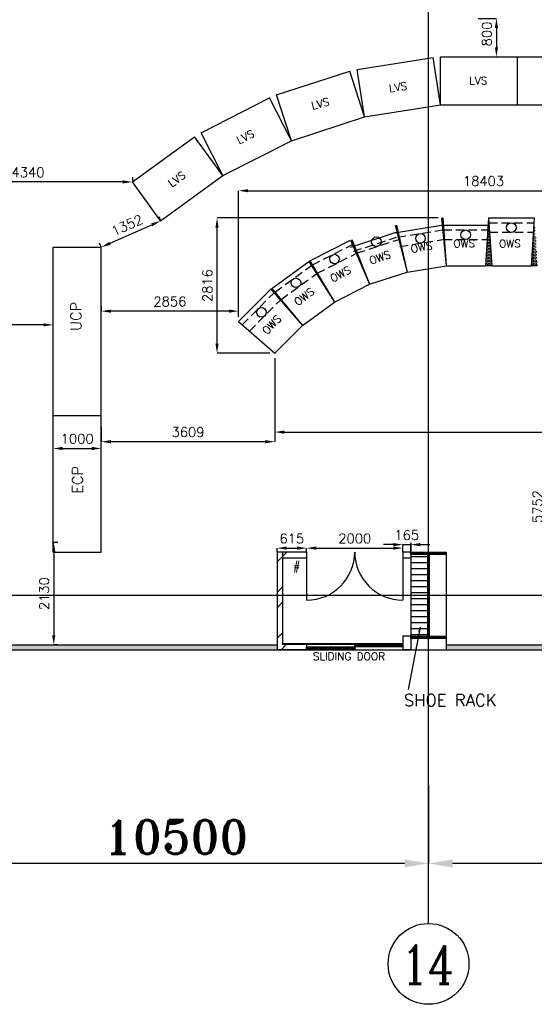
# Model space of a CAD drawing. Extents: x 361682 to 759535, y 756798 to 1113679.
# Tile 38 of 80: x 569423 to 580127, y 930054 to 950531. Entities that reach past the tile are written whole.
import ezdxf

# ---------------------------------------------------------------- set-up
doc = ezdxf.new("R2010")
doc.units = 0
doc.header["$LTSCALE"] = 700
doc.header["$MEASUREMENT"] = 0
doc.header["$PDMODE"] = 2
doc.header["$PDSIZE"] = -1
doc.linetypes.add('CENTER', pattern=[2, 1.25, -0.25, 0.25, -0.25])
doc.linetypes.add('HIDDEN', pattern=[0.375, 0.25, -0.125])
doc.layers.get('0').update_dxf_attribs({"linetype": 'CONTINUOUS'})
doc.layers.get('DEFPOINTS').update_dxf_attribs({"linetype": 'CONTINUOUS'})
for name, color, linetype in [('CEN', 2, 'CENTER'), ('COL', 1, 'CONTINUOUS'), ('DIM', 4, 'CONTINUOUS'), ('GRID', 9, 'CONTINUOUS'), ('LAYOUT', 4, 'CONTINUOUS'), ('OWS', 7, 'CONTINUOUS'), ('ROOM', 7, 'CONTINUOUS'), ('TEMP', 4, 'CONTINUOUS'), ('TEXT', 4, 'CONTINUOUS'), ('WALL', 7, 'CONTINUOUS'), ('WALLHATCH', 254, 'CONTINUOUS')]:
    doc.layers.add(name, color=color, linetype=linetype)
doc.styles.add('ROMANC', font='romanc')
doc.styles.add('ROMANS', font='romans.shx')
doc.styles.add('ROMANT', font='ROMANT')
doc.dimstyles.new('K2', dxfattribs={"dimtxt": 700, "dimasz": 500, "dimexe": 500, "dimexo": 200, "dimgap": 200, "dimtad": 1, "dimdec": 0, "dimzin": 0, "dimdsep": 46, "dimtxsty": 'ROMANT', "dimcen": 0.09, "dimclrd": 256, "dimclre": 9, "dimclrt": 256, "dimadec": 0, "dimazin": 0, "dimtfac": 1, "dimtdec": 0, "dimtofl": 0, "dimtmove": 1, "dimatfit": 3, "dimfxl": 0.18, "dimtolj": 1, "dimtzin": 0, "dimarcsym": 0})
doc.dimstyles.new('STANDARD$0', dxfattribs={"dimtxt": 200, "dimasz": 200, "dimexe": 0, "dimexo": 100, "dimgap": 100, "dimtad": 1, "dimdec": 0, "dimzin": 0, "dimdsep": 46, "dimtxsty": 'ROMANS', "dimcen": 0.09, "dimclrd": 256, "dimclre": 256, "dimclrt": 256, "dimadec": 0, "dimazin": 0, "dimtfac": 1, "dimtdec": 0, "dimtmove": 0, "dimatfit": 3, "dimfxl": 1, "dimtolj": 1, "dimtzin": 0, "dimlwd": -1, "dimlwe": -1, "dimarcsym": 0})
pattern_1 = [(0, (970293.605, 175837.736), (15.625, 31.25), [0, -31.25])]

# ---------------------------------------------------------------- blocks, each defined once
blk = doc.blocks.new('B-ROW COLUMN')
at = {"layer": 'COL'}
h = blk.add_hatch(dxfattribs=at)
h.set_pattern_fill('ANSI31', color=256, scale=200, style=0)
h.set_pattern_definition([(45, (155648.048, 63141.767), (-17.67767, 17.67767), [])])
h.paths.add_polyline_path([(171220, 85178), (171960, 85178), (171960, 85128), (171220, 85128)])
h.paths.add_polyline_path([(171574, 86878), (171606, 86878), (171606, 85178), (171574, 85178)])
h.paths.add_polyline_path([(171220, 86928), (171960, 86928), (171960, 86878), (171220, 86878)])
blk.add_line((171590, 85128), (171590, 86928))
at = {"layer": 'CEN'}
for p, q in [((171590, 85128), (171590, 86928)), ((171399, 86028), (171782, 86028))]:
    blk.add_line(p, q, dxfattribs=at)
at = {"layer": 'COL'}
for points in [[(171220, 86928), (171960, 86928), (171960, 86878), (171220, 86878)], [(171574, 86878), (171606, 86878), (171606, 85178), (171574, 85178)], [(171220, 85178), (171960, 85178), (171960, 85128), (171220, 85128)]]:
    blk.add_lwpolyline(points, close=True, dxfattribs=at)
blk = doc.blocks.new('*D1886')
at = {"layer": 'DEFPOINTS', "color": 0, "transparency": 16777216}
for p in [(577392, 939542), (575392, 939366), (577392, 939366)]:
    blk.add_point(p, dxfattribs=at)
at = {"layer": 'LAYOUT', "transparency": 16777216}
for p, q in [((575392, 939466), (575392, 939542)), ((575592, 939542), (577192, 939542)), ((577392, 939466), (577392, 939542))]:
    blk.add_line(p, q, dxfattribs=at)
for points in [[(575592, 939576), (575592, 939509), (575392, 939542)], [(577192, 939576), (577192, 939509), (577392, 939542)]]:
    blk.add_solid(points, dxfattribs=at)
at = {"layer": 'LAYOUT', "transparency": 16777216, "insert": (576392, 939742), "char_height": 200, "attachment_point": 5, "style": 'ROMANS'}
blk.add_mtext('\\A1;2000', dxfattribs=at)
blk = doc.blocks.new('*D1887')
at = {"layer": 'DEFPOINTS', "color": 0, "transparency": 16777216}
for p in [(575392, 939542), (574777, 939366), (575392, 939366)]:
    blk.add_point(p, dxfattribs=at)
at = {"layer": 'LAYOUT', "transparency": 16777216}
for p, q in [((574777, 939466), (574777, 939542)), ((574977, 939542), (575192, 939542)), ((575392, 939466), (575392, 939542))]:
    blk.add_line(p, q, dxfattribs=at)
for points in [[(574977, 939576), (574977, 939509), (574777, 939542)], [(575192, 939576), (575192, 939509), (575392, 939542)]]:
    blk.add_solid(points, dxfattribs=at)
at = {"layer": 'LAYOUT', "transparency": 16777216, "insert": (575084, 939742), "char_height": 200, "attachment_point": 5, "style": 'ROMANS'}
blk.add_mtext('\\A1;615', dxfattribs=at)
blk = doc.blocks.new('*D1888')
at = {"layer": 'DEFPOINTS', "color": 0, "transparency": 16777216}
for p in [(577557, 939614), (577392, 939381), (577557, 939381)]:
    blk.add_point(p, dxfattribs=at)
at = {"layer": 'LAYOUT', "transparency": 16777216}
for p, q in [((577192, 939614), (576992, 939614)), ((577392, 939481), (577392, 939614)), ((577392, 939614), (577557, 939614)), ((577557, 939481), (577557, 939614)), ((577757, 939614), (577957, 939614))]:
    blk.add_line(p, q, dxfattribs=at)
for points in [[(577192, 939648), (577192, 939581), (577392, 939614)], [(577757, 939648), (577757, 939581), (577557, 939614)]]:
    blk.add_solid(points, dxfattribs=at)
at = {"layer": 'LAYOUT', "transparency": 16777216, "insert": (577474, 939814), "char_height": 200, "attachment_point": 5, "style": 'ROMANS'}
blk.add_mtext('\\A1;165', dxfattribs=at)
blk = doc.blocks.new('*D1603')
at = {"layer": 'DEFPOINTS', "color": 0, "transparency": 16777216}
for p in [(567427, 934610), (577927, 933466), (567427, 932984)]:
    blk.add_point(p, dxfattribs=at)
at = {"layer": 'DIM', "color": 9, "lineweight": -2, "transparency": 16777216}
for p, q in [((567427, 934610), (567427, 932984)), ((577927, 933466), (577927, 932984))]:
    blk.add_line(p, q, dxfattribs=at)
at = {"layer": 'DIM', "lineweight": -2, "transparency": 16777216}
blk.add_line((577427, 932984), (567927, 932984), dxfattribs=at)
at = {"layer": 'DIM', "transparency": 16777216}
for points in [[(567927, 933068), (567927, 932901), (567427, 932984)], [(577427, 933068), (577427, 932901), (577927, 932984)]]:
    blk.add_solid(points, dxfattribs=at)
at = {"layer": 'DIM', "transparency": 16777216, "insert": (572677, 933534), "char_height": 700, "attachment_point": 5, "style": 'ROMANT'}
blk.add_mtext('\\A1;10500', dxfattribs=at)
blk = doc.blocks.new('*D1604')
at = {"layer": 'DEFPOINTS', "color": 0, "transparency": 16777216}
for p in [(577927, 934610), (588427, 933466), (577927, 932984)]:
    blk.add_point(p, dxfattribs=at)
at = {"layer": 'DIM', "color": 9, "lineweight": -2, "transparency": 16777216}
for p, q in [((577927, 934610), (577927, 932984)), ((588427, 933466), (588427, 932984))]:
    blk.add_line(p, q, dxfattribs=at)
at = {"layer": 'DIM', "lineweight": -2, "transparency": 16777216}
blk.add_line((587927, 932984), (578427, 932984), dxfattribs=at)
at = {"layer": 'DIM', "transparency": 16777216}
for points in [[(578427, 933068), (578427, 932901), (577927, 932984)], [(587927, 933068), (587927, 932901), (588427, 932984)]]:
    blk.add_solid(points, dxfattribs=at)
at = {"layer": 'DIM', "transparency": 16777216, "insert": (583177, 933534), "char_height": 700, "attachment_point": 5, "style": 'ROMANT'}
blk.add_mtext('\\A1;10500', dxfattribs=at)
blk = doc.blocks.new('*D2041')
at = {"layer": 'DEFPOINTS', "color": 0, "transparency": 16777216}
for p in [(580678, 943281), (580394, 937529), (580511, 937529)]:
    blk.add_point(p, dxfattribs=at)
at = {"layer": 'OWS', "transparency": 16777216}
for p, q in [((580578, 943281), (580394, 943281)), ((580394, 943081), (580394, 937729)), ((580411, 937529), (580394, 937529))]:
    blk.add_line(p, q, dxfattribs=at)
for points in [[(580360, 943081), (580427, 943081), (580394, 943281)], [(580360, 937729), (580427, 937729), (580394, 937529)]]:
    blk.add_solid(points, dxfattribs=at)
at = {"layer": 'OWS', "transparency": 16777216, "insert": (580194, 940405), "char_height": 200, "attachment_point": 5, "rotation": 90, "style": 'ROMANS'}
blk.add_mtext('\\A1;5752', dxfattribs=at)
blk = doc.blocks.new('*D2042')
at = {"layer": 'DEFPOINTS', "color": 0, "transparency": 16777216}
for p in [(572355, 946348), (572355, 946348), (571119, 945799)]:
    blk.add_point(p, dxfattribs=at)
at = {"layer": 'OWS', "transparency": 16777216}
for p, q in [((571302, 945881), (572172, 946267)), ((572314, 946439), (572355, 946348)), ((571078, 945891), (571119, 945799))]:
    blk.add_line(p, q, dxfattribs=at)
for points in [[(572158, 946297), (572185, 946236), (572355, 946348)], [(571288, 945911), (571315, 945850), (571119, 945799)]]:
    blk.add_solid(points, dxfattribs=at)
at = {"layer": 'OWS', "transparency": 16777216, "insert": (571656, 946257), "char_height": 200, "attachment_point": 5, "rotation": 23.9314, "style": 'ROMANS'}
blk.add_mtext('\\A1;1352', dxfattribs=at)
blk = doc.blocks.new('*D2057')
at = {"layer": 'DEFPOINTS', "color": 0, "transparency": 16777216}
for p in [(578857, 950559), (578857, 949759), (579339, 949759)]:
    blk.add_point(p, dxfattribs=at)
at = {"layer": 'OWS', "transparency": 16777216}
for p, q in [((578957, 950559), (579339, 950559)), ((579339, 950359), (579339, 949959)), ((578957, 949759), (579339, 949759))]:
    blk.add_line(p, q, dxfattribs=at)
for points in [[(579306, 950359), (579372, 950359), (579339, 950559)], [(579306, 949959), (579372, 949959), (579339, 949759)]]:
    blk.add_solid(points, dxfattribs=at)
at = {"layer": 'OWS', "transparency": 16777216, "insert": (579139, 950234), "char_height": 200, "attachment_point": 5, "rotation": 90, "style": 'ROMANS'}
blk.add_mtext('\\A1;800', dxfattribs=at)
blk = doc.blocks.new('*D2060')
at = {"layer": 'DEFPOINTS', "color": 0, "transparency": 16777216}
for p in [(570119, 939659), (570119, 937529), (570132, 937529)]:
    blk.add_point(p, dxfattribs=at)
at = {"layer": 'OWS', "transparency": 16777216}
for p, q in [((570219, 939659), (570132, 939659)), ((570132, 939459), (570132, 937729)), ((570219, 937529), (570132, 937529))]:
    blk.add_line(p, q, dxfattribs=at)
for points in [[(570099, 939459), (570165, 939459), (570132, 939659)], [(570099, 937729), (570165, 937729), (570132, 937529)]]:
    blk.add_solid(points, dxfattribs=at)
at = {"layer": 'OWS', "transparency": 16777216, "insert": (569932, 938594), "char_height": 200, "attachment_point": 5, "rotation": 90, "style": 'ROMANS'}
blk.add_mtext('\\A1;2130', dxfattribs=at)
blk = doc.blocks.new('*D2061')
at = {"layer": 'DEFPOINTS', "color": 0, "transparency": 16777216}
for p in [(570119, 944222), (567477, 944184), (567477, 944084)]:
    blk.add_point(p, dxfattribs=at)
at = {"layer": 'OWS', "transparency": 16777216}
for p, q in [((569919, 944184), (567677, 944184)), ((570119, 944122), (570119, 944184))]:
    blk.add_line(p, q, dxfattribs=at)
for points in [[(567677, 944217), (567677, 944151), (567477, 944184)], [(569919, 944217), (569919, 944151), (570119, 944184)]]:
    blk.add_solid(points, dxfattribs=at)
at = {"layer": 'OWS', "transparency": 16777216, "insert": (568798, 944384), "char_height": 200, "attachment_point": 5, "style": 'ROMANS'}
blk.add_mtext('\\A1;2642', dxfattribs=at)
blk = doc.blocks.new('*D2062')
at = {"layer": 'DEFPOINTS', "color": 0, "transparency": 16777216}
for p in [(571119, 944470), (571119, 944470), (573975, 944255)]:
    blk.add_point(p, dxfattribs=at)
at = {"layer": 'OWS', "transparency": 16777216}
for p, q in [((571119, 944570), (571119, 944470)), ((573775, 944470), (571319, 944470)), ((573975, 944355), (573975, 944470))]:
    blk.add_line(p, q, dxfattribs=at)
for points in [[(571319, 944503), (571319, 944437), (571119, 944470)], [(573775, 944503), (573775, 944437), (573975, 944470)]]:
    blk.add_solid(points, dxfattribs=at)
at = {"layer": 'OWS', "transparency": 16777216, "insert": (572547, 944670), "char_height": 200, "attachment_point": 5, "style": 'ROMANS'}
blk.add_mtext('\\A1;2856', dxfattribs=at)
blk = doc.blocks.new('*D2063')
at = {"layer": 'DEFPOINTS', "color": 0, "transparency": 16777216}
for p in [(574728, 943394), (571119, 942162), (571119, 941755)]:
    blk.add_point(p, dxfattribs=at)
at = {"layer": 'OWS', "transparency": 16777216}
for p, q in [((574728, 943294), (574728, 941755)), ((571119, 942062), (571119, 941755)), ((574528, 941755), (571319, 941755))]:
    blk.add_line(p, q, dxfattribs=at)
for points in [[(571319, 941788), (571319, 941721), (571119, 941755)], [(574528, 941788), (574528, 941721), (574728, 941755)]]:
    blk.add_solid(points, dxfattribs=at)
at = {"layer": 'OWS', "transparency": 16777216, "insert": (572924, 941955), "char_height": 200, "attachment_point": 5, "style": 'ROMANS'}
blk.add_mtext('\\A1;3609', dxfattribs=at)
blk = doc.blocks.new('*D2064')
at = {"layer": 'DEFPOINTS', "color": 0, "transparency": 16777216}
for p in [(574728, 943594), (591625, 943594), (591625, 941955)]:
    blk.add_point(p, dxfattribs=at)
at = {"layer": 'OWS', "transparency": 16777216}
for p, q in [((574728, 943494), (574728, 941955)), ((591625, 943494), (591625, 941955)), ((574928, 941955), (591425, 941955))]:
    blk.add_line(p, q, dxfattribs=at)
for points in [[(574928, 941988), (574928, 941921), (574728, 941955)], [(591425, 941988), (591425, 941921), (591625, 941955)]]:
    blk.add_solid(points, dxfattribs=at)
at = {"layer": 'OWS', "transparency": 16777216, "insert": (587083, 942155), "char_height": 200, "attachment_point": 5, "style": 'ROMANS'}
blk.add_mtext('\\A1;16897', dxfattribs=at)
blk = doc.blocks.new('*D2067')
at = {"layer": 'DEFPOINTS', "color": 0, "transparency": 16777216}
for p in [(592378, 946975), (573975, 944255), (592378, 944255)]:
    blk.add_point(p, dxfattribs=at)
at = {"layer": 'OWS', "transparency": 16777216}
for p, q in [((573975, 944355), (573975, 946975)), ((574175, 946975), (592178, 946975)), ((592378, 944355), (592378, 946975))]:
    blk.add_line(p, q, dxfattribs=at)
for points in [[(574175, 947008), (574175, 946942), (573975, 946975)], [(592178, 947008), (592178, 946942), (592378, 946975)]]:
    blk.add_solid(points, dxfattribs=at)
at = {"layer": 'OWS', "transparency": 16777216, "insert": (579070, 947175), "char_height": 200, "attachment_point": 5, "style": 'ROMANS'}
blk.add_mtext('\\A1;18403', dxfattribs=at)
blk = doc.blocks.new('*D2068')
at = {"layer": 'DEFPOINTS', "color": 0, "transparency": 16777216}
for p in [(573528, 946409), (578227, 946409), (574728, 943594)]:
    blk.add_point(p, dxfattribs=at)
at = {"layer": 'OWS', "transparency": 16777216}
for p, q in [((578127, 946409), (573528, 946409)), ((573528, 943794), (573528, 946209)), ((574628, 943594), (573528, 943594))]:
    blk.add_line(p, q, dxfattribs=at)
for points in [[(573494, 946209), (573561, 946209), (573528, 946409)], [(573494, 943794), (573561, 943794), (573528, 943594)]]:
    blk.add_solid(points, dxfattribs=at)
at = {"layer": 'OWS', "transparency": 16777216, "insert": (573328, 945002), "char_height": 200, "attachment_point": 5, "rotation": 90, "style": 'ROMANS'}
blk.add_mtext('\\A1;2816', dxfattribs=at)
blk = doc.blocks.new('*D2072')
at = {"layer": 'DEFPOINTS', "color": 0, "transparency": 16777216}
for p in [(570119, 941629), (571119, 941629), (571119, 941614)]:
    blk.add_point(p, dxfattribs=at)
at = {"layer": 'OWS', "transparency": 16777216}
for p, q in [((570119, 941529), (570119, 941614)), ((570319, 941614), (570919, 941614)), ((571119, 941529), (571119, 941614))]:
    blk.add_line(p, q, dxfattribs=at)
for points in [[(570319, 941648), (570319, 941581), (570119, 941614)], [(570919, 941648), (570919, 941581), (571119, 941614)]]:
    blk.add_solid(points, dxfattribs=at)
at = {"layer": 'OWS', "transparency": 16777216, "insert": (570619, 941814), "char_height": 200, "attachment_point": 5, "style": 'ROMANS'}
blk.add_mtext('\\A1;1000', dxfattribs=at)
blk = doc.blocks.new('*D2152')
at = {"layer": 'DEFPOINTS', "color": 0, "transparency": 16777216}
for p in [(567427, 947307), (567427, 947157), (571767, 947157)]:
    blk.add_point(p, dxfattribs=at)
at = {"layer": 'OWS', "transparency": 16777216}
for p, q in [((567427, 947207), (567427, 947157)), ((571567, 947157), (567627, 947157)), ((571767, 947257), (571767, 947157))]:
    blk.add_line(p, q, dxfattribs=at)
for points in [[(567627, 947190), (567627, 947124), (567427, 947157)], [(571567, 947190), (571567, 947124), (571767, 947157)]]:
    blk.add_solid(points, dxfattribs=at)
at = {"layer": 'OWS', "transparency": 16777216, "insert": (569597, 947357), "char_height": 200, "attachment_point": 5, "style": 'ROMANS'}
blk.add_mtext('\\A1;4340', dxfattribs=at)

msp = doc.modelspace()

# ---------------------------------------------------------------- hatches: boundary and pattern name
h = msp.add_hatch()
h.set_pattern_fill('ANSI32', color=256, scale=1800, style=0)
h.set_pattern_definition([(45, (995317, 140144.1), (-477.2971, 477.2971), []), (45, (995635.2, 140144.1), (-477.2971, 477.2971), [])])
h.paths.add_polyline_path([(574891.8, 939459.5), (574776.8, 939459.5), (574776.8, 938559.5), (574891.8, 938559.5)])
h.paths.add_polyline_path([(574891.8, 938559.5), (574776.8, 938559.5), (574776.8, 937429.5), (575391.8, 937429.5), (575391.8, 937487), (575391.8, 937544.5), (574891.8, 937544.5)])
h.paths.add_polyline_path([(575391.8, 939459.5), (574891.8, 939459.5), (574891.8, 939334.5), (575391.8, 939334.5)])
at = {"layer": 'OWS'}
h = msp.add_hatch(dxfattribs=at)
h.set_pattern_fill('DOTS', color=2, scale=500)
h.set_pattern_definition(pattern_1)
h.paths.add_polyline_path([(578226.8, 946409.5), (578199.6, 946407.4), (578291.8, 945409.5)])
h.paths.add_polyline_path([(577481.9, 945281.2), (577261.3, 946258.4), (577234.7, 946252.4)])
h.paths.add_polyline_path([(576331.2, 945958.8), (576305.9, 945948.3), (576702, 945027.8)])
h.paths.add_polyline_path([(575971.4, 944655.6), (575459.5, 945517.1), (575436.2, 945502.8)])
h.paths.add_polyline_path([(574667.6, 944944.4), (574646.9, 944926.6), (575308, 944173.6)])
h = msp.add_hatch(dxfattribs=at)
h.set_pattern_fill('DOTS', color=2, scale=500)
h.set_pattern_definition(pattern_1)
h.paths.add_polyline_path([(581011.8, 945409.5), (581141.8, 945409.5), (581076.8, 946409.5)])
h.paths.add_polyline_path([(580126.8, 946409.5), (580061.8, 945409.5), (580191.8, 945409.5)])
h.paths.add_polyline_path([(579111.8, 945409.5), (579241.8, 945409.5), (579176.8, 946409.5)])
at = {"layer": 'TEMP', "linetype": 'ByBlock', "ltscale": 5}
h = msp.add_hatch(dxfattribs=at)
h.set_pattern_fill('ANSI38', color=2, scale=100, style=0)
h.set_pattern_definition([(45, (1841345.491, 602431.999), (-8.83883476, 8.83883476), []), (135, (1841345.491, 602431.999), (-26.5165043, 8.83883476), [31.25, -18.75])])
h.paths.add_polyline_path([(576395.3, 937554.5), (577391.8, 937554.5), (577391.8, 937487), (576395.3, 937487)])
h.paths.add_polyline_path([(575391.8, 937487), (576395.3, 937487), (576395.3, 937429.5), (575391.8, 937429.5)])
at = {"layer": 'WALLHATCH'}
h = msp.add_hatch(dxfattribs=at)
h.set_pattern_fill('ACAD_ISO04W100', color=2, scale=25)
h.set_pattern_definition([(0, (1016534.23, 135245.7), (0, 125), [600, -75, 12.5, -75])])
h.paths.add_polyline_path([(577910.8, 939409.5), (577556.8, 939409.5), (577556.8, 939334.5), (577556.8, 937709.5), (577910.8, 937709.5)])
h = msp.add_hatch(dxfattribs=at)
h.set_pattern_fill('DOTS', color=2, scale=500)
h.set_pattern_definition([(0, (1004754.238, 136046.02), (15.625, 31.25), [0, -31.25])])
h.paths.add_polyline_path([(567426.8, 937529.5), (562616.8, 937529.5), (562616.8, 937429.5), (567426.8, 937429.5)])
h.paths.add_polyline_path([(574776.8, 937529.5), (567426.8, 937529.5), (567426.8, 937429.5), (574776.8, 937429.5)])
h.paths.add_polyline_path([(588056.8, 937529.5), (578296.8, 937529.5), (578296.8, 937429.5), (588056.8, 937429.5)])
h.paths.add_polyline_path([(600311.8, 937529.5), (591576.8, 937529.5), (591576.8, 937429.5), (600311.8, 937429.5)])

# ---------------------------------------------------------------- linework, layer by layer
at = {"color": 6}
for p, q in [((577556.8, 939659.5), (577556.8, 937659.5)), ((578296.8, 939459.5), (578296.8, 937659.5)), ((577556.8, 937659.5), (577556.8, 937659.5)), ((577556.8, 937544.5), (577556.8, 937544.5))]:
    msp.add_line(p, q, dxfattribs=at)
for p, q in [((575391.8, 939459.5), (574776.8, 939459.5)), ((575391.8, 939334.5), (574891.8, 939334.5)), ((575391.8, 939334.5), (575384.1, 939334.5)), ((577556.8, 939459.5), (577391.8, 939459.5)), ((577556.8, 939334.5), (577391.8, 939334.5)), ((577556.8, 937709.5), (577391.8, 937709.5)), ((575391.8, 937544.5), (574891.8, 937544.5)), ((575391.8, 937544.5), (575391.8, 937429.5)), ((575391.8, 937429.5), (574776.8, 937429.5)), ((577556.8, 937429.5), (577391.8, 937429.5))]:
    msp.add_line(p, q)
msp.add_circle((577926.8, 930894.7), 840.3)
msp.add_circle((577926.8, 930894.7), 840.3)
at = {"layer": 'GRID'}
for p, q in [((577926.8, 931735), (577926.8, 997057.2)), ((612375.1, 938559.5), (548626.8, 938559.5))]:
    msp.add_line(p, q, dxfattribs=at)
at = {"layer": 'LAYOUT', "color": 7}
for p, q in [((577556.8, 939459.5), (577556.8, 937429.5)), ((577750.3, 937899.3), (577503.2, 936598.4)), ((577556.8, 937709.5), (577556.8, 937429.5))]:
    msp.add_line(p, q, dxfattribs=at)
msp.add_lwpolyline([(577750.3, 937899.3, 0, 50, 0), (577733.2, 937805.6, 50, 50, 0)], format="xyseb", dxfattribs=at)
at = {"layer": 'LAYOUT', "color": 6}
for points in [[(575391.8, 937487), (576395.3, 937487), (576395.3, 937429.5), (575391.8, 937429.5)], [(576395.3, 937554.5), (577391.8, 937554.5), (577391.8, 937487), (576395.3, 937487)]]:
    msp.add_lwpolyline(points, close=True, dxfattribs=at)
at = {"layer": 'OWS'}
for p, q in [((576440.1, 949496.9), (578020.4, 949747.2)), ((578176.8, 948759.5), (578020.4, 949747.2)), ((578176.8, 949759.5), (579776.8, 949759.5)), ((578176.8, 948759.5), (578176.8, 949759.5)), ((579776.8, 949759.5), (581376.8, 949759.5)), ((579776.8, 948759.5), (579776.8, 949759.5)), ((579776.8, 948759.5), (579776.8, 949759.5)), ((574765.8, 948965.8), (576287.5, 949460.3)), ((576596.5, 948509.2), (576287.5, 949460.3)), ((576596.5, 948509.2), (576440.1, 949496.9)), ((573195.2, 948179.4), (574620.8, 948905.8)), ((575074.8, 948014.8), (574620.8, 948905.8)), ((575074.8, 948014.8), (574765.8, 948965.8)), ((576596.5, 948509.2), (578176.8, 948759.5)), ((578176.8, 948759.5), (579776.8, 948759.5)), ((579776.8, 948759.5), (581376.8, 948759.5)), ((575074.8, 948014.8), (576596.5, 948509.2)), ((571767, 947157), (573061.4, 948097.4)), ((573649.2, 947288.4), (573061.4, 948097.4)), ((573649.2, 947288.4), (573195.2, 948179.4)), ((573649.2, 947288.4), (575074.8, 948014.8)), ((572354.8, 946347.9), (573649.2, 947288.4)), ((572354.8, 946347.9), (571767, 947157))]:
    msp.add_line(p, q, dxfattribs=at)
at = {"layer": 'OWS', "color": 20}
for p, q in [((577234.7, 946252.4), (577481.9, 945281.2)), ((576331.2, 945808.8), (577234.7, 946102.4)), ((576331.2, 945958.8), (576702, 945027.8)), ((576702, 945027.8), (577481.9, 945281.2))]:
    msp.add_line(p, q, dxfattribs=at)
at = {"layer": 'OWS', "color": 2}
for p, q in [((577261.3, 946258.7), (577481.9, 945281.2)), ((577261.3, 946108.7), (578199.6, 946257.4)), ((578199.6, 946407.4), (578291.8, 945409.5)), ((579176.8, 946409.5), (580126.8, 946409.5)), ((579176.8, 946409.5), (579241.8, 945409.5)), ((580126.8, 946409.5), (580061.8, 945409.5)), ((574667.6, 944944.4), (575436.2, 945502.8)), ((575436.2, 945502.8), (575971.4, 944655.6)), ((577481.9, 945281.2), (578291.8, 945409.5)), ((579241.8, 945409.5), (580061.8, 945409.5)), ((574667.6, 944944.4), (575308, 944173.6)), ((575308, 944173.6), (575971.4, 944655.6))]:
    msp.add_line(p, q, dxfattribs=at)
at = {"layer": 'OWS', "color": 7}
for p, q in [((578199.6, 946257.4), (578226.8, 946259.5)), ((577234.7, 946102.4), (577261.3, 946108.4)), ((576305.9, 945798.3), (576331.2, 945808.8)), ((575436.2, 945502.8), (575459.5, 945517.1)), ((579241.8, 945409.5), (579111.8, 945409.5)), ((580191.8, 945409.5), (580061.8, 945409.5)), ((574646.9, 944926.6), (574667.6, 944944.4))]:
    msp.add_line(p, q, dxfattribs=at)
at = {"layer": 'OWS', "color": 4}
for p, q in [((578226.8, 946409.5), (578291.8, 945409.5)), ((578226.8, 946259.5), (579176.8, 946259.5)), ((579176.8, 946409.5), (579111.8, 945409.5)), ((575459.5, 945517.1), (576305.9, 945948.3)), ((576305.9, 945948.3), (576702, 945027.8)), ((575459.5, 945517.1), (575971.4, 944655.6)), ((578291.8, 945409.5), (579111.8, 945409.5)), ((575971.4, 944655.6), (576702, 945027.8)), ((573975.1, 944254.9), (574646.9, 944926.6)), ((574646.9, 944926.6), (575308, 944173.6)), ((573975.1, 944254.9), (574728.2, 943593.7)), ((574728.2, 943593.7), (575308, 944173.6))]:
    msp.add_line(p, q, dxfattribs=at)
at = {"layer": 'OWS', "color": 2, "linetype": 'HIDDEN'}
for p, q in [((579183.3, 946309.5), (580120.3, 946309.5)), ((577283.3, 946011), (578208.8, 946157.6)), ((579196.3, 946109.5), (580107.3, 946109.5)), ((577327.4, 945815.5), (578227.2, 945958)), ((574731.7, 944867.3), (575489.7, 945418.1)), ((574859.7, 944713.1), (575596.8, 945248.6))]:
    msp.add_line(p, q, dxfattribs=at)
at = {"layer": 'OWS', "color": 4, "linetype": 'HIDDEN'}
for p, q in [((578233.3, 946159.5), (579170.3, 946159.5)), ((575510.7, 945430.9), (576345.6, 945856.3)), ((578246.3, 945959.5), (579157.3, 945959.5)), ((575613.1, 945258.6), (576424.8, 945672.2)), ((574050.4, 944188.8), (574713, 944851.3)), ((574201, 944056.5), (574845.2, 944700.7))]:
    msp.add_line(p, q, dxfattribs=at)
at = {"layer": 'OWS', "color": 20, "linetype": 'HIDDEN'}
for p, q in [((576368.3, 945715.7), (577259.4, 946005.3)), ((576442.4, 945679.5), (577308.8, 945961))]:
    msp.add_line(p, q, dxfattribs=at)
at = {"layer": 'OWS', "color": 3}
for p, q in [((570119, 942299.5), (570119, 945799.5)), ((570119, 942299.5), (570119, 945799.5)), ((570119, 942299.5), (570119, 945799.5)), ((570119, 945799.5), (571119, 945799.5)), ((570119, 942299.5), (570119, 945799.5)), ((570119, 942299.5), (570119, 945799.5)), ((571119, 939459.5), (571119, 945799.5)), ((570119, 940959.5), (570119, 942299.5)), ((570119, 940959.5), (570119, 942299.5)), ((570119, 939459.5), (570119, 942299.5)), ((570119, 940959.5), (570119, 942299.5)), ((570119, 940959.5), (570119, 942299.5)), ((570119, 942299.5), (571119, 942299.5)), ((570119, 939459.5), (571119, 939459.5))]:
    msp.add_line(p, q, dxfattribs=at)
at = {"layer": 'OWS', "color": 2}
for centre in [(579649.3, 946207.8), (577759.5, 945983.5), (575168.4, 945059)]:
    msp.add_circle(centre, 100, dxfattribs=at)
at = {"layer": 'OWS', "color": 4}
for centre in [(578699.3, 946057.8), (575972.1, 945551.9), (574451.8, 944446.4)]:
    msp.add_circle(centre, 100, dxfattribs=at)
at = {"layer": 'OWS', "color": 20}
msp.add_circle((576842.9, 945913), 100, dxfattribs=at)
at = {"layer": 'ROOM', "color": 7}
msp.add_line((578296.8, 937659.5), (578296.8, 937429.5), dxfattribs=at)
at = {"layer": 'TEMP', "color": 7, "linetype": 'ByBlock', "ltscale": 5}
for p, q in [((574776.8, 939459.5), (574776.8, 937429.5)), ((574891.8, 939459.5), (574891.8, 937544.5)), ((577391.8, 939459.5), (577391.8, 939334.5)), ((577391.8, 937709.5), (577391.8, 937429.5))]:
    msp.add_line(p, q, dxfattribs=at)
at = {"layer": 'TEMP'}
msp.add_line((575391.8, 939334.5), (575276.8, 939334.5), dxfattribs=at)
at = {"layer": 'WALL', "color": 6}
for p, q in [((575391.8, 939459.5), (575391.8, 938459.5)), ((577391.8, 939459.5), (577391.8, 938459.5))]:
    msp.add_line(p, q, dxfattribs=at)
at = {"layer": 'WALL', "color": 60}
for p, q in [((562386.8, 937529.5), (574776.8, 937529.5)), ((578296.8, 937529.5), (588056.8, 937529.5)), ((562386.8, 937429.5), (600541.8, 937429.5))]:
    msp.add_line(p, q, dxfattribs=at)
at = {"layer": 'WALL'}
for p, q in [((574891.8, 937559.5), (577391.8, 937559.5)), ((574891.8, 937544.5), (577391.8, 937544.5))]:
    msp.add_line(p, q, dxfattribs=at)
at = {"layer": 'WALL', "color": 6}
for centre, start, end in [((575391.8, 939459.5), 270, 0), ((577391.8, 939459.5), 180, 270)]:
    msp.add_arc(centre, 1000, start, end, dxfattribs=at)

# ---------------------------------------------------------------- block references
msp.add_blockref('B-ROW COLUMN', (406336.6, 852531.9))
msp.add_blockref('B-ROW COLUMN', (406336.6, 852531.9))

# ---------------------------------------------------------------- texts
at = {"layer": 'OWS', "color": 2, "style": 'ROMANS'}
for s, rotation, p in [('LVS', 360, (578771.8, 949184.9)), ('LVS', 9, (577117.6, 949022.4)), ('LVS', 15, (575515.7, 948660)), ('LVS', 27, (573986.2, 947937.6)), ('LVS', 36, (572586.1, 947041.8)), ('OWS', 10, (577572.6, 945681.5)), ('OWS', 1, (579394, 945790.7)), ('OWS', 37, (575207.1, 944571.4))]:
    msp.add_text(s, height=160, rotation=rotation, dxfattribs=at).set_placement(p)
at = {"layer": 'OWS', "color": 4, "style": 'ROMANS'}
for rotation, p in [(1, (578444, 945790.7)), (28, (575934, 945064.3)), (46, (574566.3, 943970.9))]:
    msp.add_text('OWS', height=160, rotation=rotation, dxfattribs=at).set_placement(p)
at = {"layer": 'OWS', "color": 20, "style": 'ROMANS'}
msp.add_text('OWS', height=160, rotation=19, dxfattribs=at).set_placement((576729, 945437.4))
at = {"layer": 'OWS', "char_height": 220, "width": 1290.008, "attachment_point": 1, "rotation": 90, "style": 'ROMANS'}
for s, insert in [('UCP', (570482.3, 944059.4)), ('ECP', (570515.6, 940674.4))]:
    msp.add_mtext(s, dxfattribs=dict(at, insert=insert))
at = {"layer": 'TEMP', "color": 6, "style": 'ROMANS'}
for s, height, p in [('#', 160, (575113.9, 939085.1)), ('SLIDING DOOR', 160, (575520.4, 937212)), ('SHOE RACK', 250, (577414.2, 936253.3))]:
    msp.add_text(s, height=height, dxfattribs=at).set_placement(p)
at = {"layer": 'TEXT', "style": 'ROMANC', "width": 0.8}
msp.add_text('14', height=800, dxfattribs=at).set_placement((577361.7, 930478.7))

# ---------------------------------------------------------------- dimensions: what is measured, and where the dimension line sits
at = {"layer": 'DIM'}
for base, p1, p2, picture, middle in [((567426.8, 932984.3), (577926.8, 933466), (567426.8, 934609.9), '*D1603', (572676.8, 933534.3)), ((577926.8, 932984.3), (588426.8, 933466), (577926.8, 934609.9), '*D1604', (583176.8, 933534.3))]:
    dim = msp.add_linear_dim(base=base, p1=p1, p2=p2, angle=180, dimstyle='K2', override={"dimexe": 0, "dimexo": 0}, dxfattribs=at)
    dim.commit()
    dim.dimension.update_dxf_attribs({"geometry": picture, "text_midpoint": middle})
at = {"layer": 'LAYOUT', "color": 7}
for base, p1, p2, picture, middle in [((577556.8, 939614.4), (577391.8, 939380.9), (577556.8, 939380.9), '*D1888', (577474.3, 939614.4)), ((575391.8, 939542.5), (574776.8, 939365.9), (575391.8, 939365.9), '*D1887', (575084.3, 939542.5))]:
    dim = msp.add_linear_dim(base=base, p1=p1, p2=p2, dimstyle='STANDARD$0', override={"dimfxl": 0.5, "dimarcsym": 2}, dxfattribs=at)
    dim.commit()
    dim.dimension.update_dxf_attribs({"geometry": picture, "text_midpoint": middle, "dimtype": 160})
dim = msp.add_linear_dim(base=(577391.8, 939542.5), p1=(575391.8, 939365.9), p2=(577391.8, 939365.9), dimstyle='STANDARD$0', override={"dimfxl": 0.5, "dimarcsym": 2}, dxfattribs=at)
dim.commit()
dim.dimension.update_dxf_attribs({"geometry": '*D1886', "text_midpoint": (576391.8, 939742.5)})
at = {"layer": 'OWS', "color": 7}
for base, p1, p2, angle, picture, middle, dimtype in [((579339, 949759.5), (578856.8, 950559.5), (578856.8, 949759.5), 90, '*D2057', (579339, 950234.5), 160), ((592378.5, 946975.1), (573975.1, 944254.9), (592378.5, 944254.9), 0, '*D2067', (579069.5, 946975.1), 161)]:
    dim = msp.add_linear_dim(base=base, p1=p1, p2=p2, angle=angle, dimstyle='STANDARD$0', override={"dimfxl": 0.5, "dimarcsym": 2}, dxfattribs=at)
    dim.commit()
    dim.dimension.update_dxf_attribs({"geometry": picture, "text_midpoint": middle, "dimtype": dimtype})
at = {"layer": 'OWS', "color": 20}
dim = msp.add_linear_dim(base=(567426.8, 947157), p1=(571767, 947157), p2=(567426.8, 947307), dimstyle='STANDARD$0', override={"dimfxl": 0.5, "dimarcsym": 2}, dxfattribs=at)
dim.commit()
dim.dimension.update_dxf_attribs({"geometry": '*D2152', "text_midpoint": (569596.9, 947357)})
dim = msp.add_aligned_dim(p1=(571119, 945799.5), p2=(572354.8, 946347.9), distance=0, dimstyle='STANDARD$0', override={"dimfxl": 0.5, "dimarcsym": 2}, dxfattribs=at)
dim.commit()
dim.dimension.update_dxf_attribs({"geometry": '*D2042', "text_midpoint": (571655.7, 946256.5)})
at = {"layer": 'OWS', "color": 7}
for base, p1, p2, picture, middle in [((573527.6, 946409.5), (574728.2, 943593.7), (578226.8, 946409.5), '*D2068', (573327.6, 945001.6)), ((580393.7, 937529.5), (580678.3, 943281.2), (580511, 937529.5), '*D2041', (580193.7, 940405.3)), ((570132.2, 937529.5), (570119, 939659.4), (570119, 937529.5), '*D2060', (569932.2, 938594.5))]:
    dim = msp.add_linear_dim(base=base, p1=p1, p2=p2, angle=90, dimstyle='STANDARD$0', override={"dimfxl": 0.5, "dimarcsym": 2}, dxfattribs=at)
    dim.commit()
    dim.dimension.update_dxf_attribs({"geometry": picture, "text_midpoint": middle})
for base, p1, p2, picture, middle in [((571119, 944469.9), (573975.1, 944254.9), (571119, 944469.9), '*D2062', (572547, 944669.9)), ((567476.8, 944184), (570119, 944221.9), (567476.8, 944084), '*D2061', (568797.9, 944384)), ((571119, 941754.6), (574728.2, 943393.8), (571119, 942162.2), '*D2063', (572923.6, 941954.6)), ((571119, 941614.2), (570119, 941629.5), (571119, 941629.5), '*D2072', (570619, 941814.2))]:
    dim = msp.add_linear_dim(base=base, p1=p1, p2=p2, dimstyle='STANDARD$0', override={"dimfxl": 0.5, "dimarcsym": 2}, dxfattribs=at)
    dim.commit()
    dim.dimension.update_dxf_attribs({"geometry": picture, "text_midpoint": middle})
dim = msp.add_linear_dim(base=(591625.4, 941954.5), p1=(574728.2, 943593.7), p2=(591625.4, 943593.7), dimstyle='STANDARD$0', override={"dimfxl": 0.5, "dimarcsym": 2}, dxfattribs=at)
dim.commit()
dim.dimension.update_dxf_attribs({"geometry": '*D2064', "text_midpoint": (587082.8, 941954.5), "dimtype": 160})

doc.saveas('drawing.dxf')
